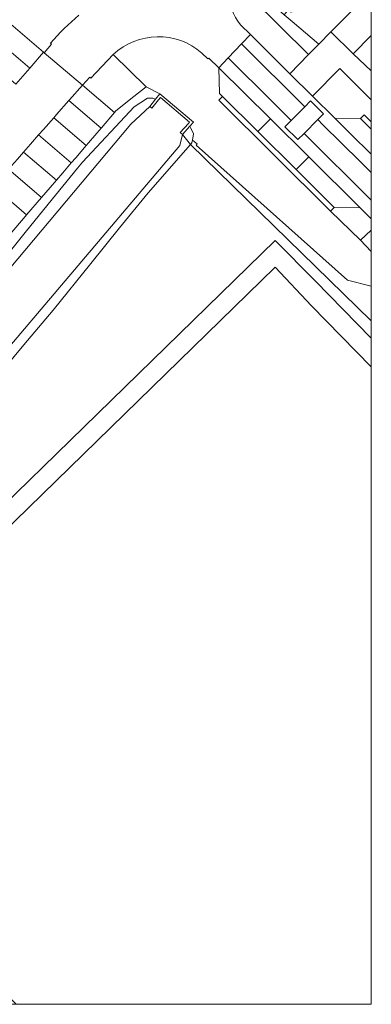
# Model space of a CAD drawing. Header units: metres. Extents: x 86596 to 86851, y 451372 to 451551.
# Tile 8 of 10: x 86813 to 86851, y 451372 to 451480. Entities that reach past the tile are written whole.
import ezdxf

# ---------------------------------------------------------------- set-up
doc = ezdxf.new("R2010")
doc.units = ezdxf.units.M
doc.header["$MEASUREMENT"] = 0
for name, color, linetype, lineweight in [('BEGROEIDTERREINDEEL', 7, 'Continuous', 0), ('ONBEGROEIDTERREINDEEL', 7, 'Continuous', 0), ('ONDERSTEUNENDWATERDEEL', 7, 'Continuous', 0), ('WATERDEEL', 7, 'Continuous', 0), ('WEGDEEL', 7, 'Continuous', 0)]:
    doc.layers.add(name, color=color, linetype=linetype, lineweight=lineweight)

msp = doc.modelspace()

# ---------------------------------------------------------------- linework, layer by layer
at = {"layer": 'BEGROEIDTERREINDEEL', "color": 7, "linetype": 'Continuous', "lineweight": 0, "flags": 128}
for points in [[(86851.48, 451482.97), (86851.48, 451490.56), (86849.42, 451488.15), (86846.15, 451484.33), (86843.07, 451480.73), (86842.63, 451480.61), (86842.27, 451480.76), (86841.92, 451480.32), (86842.8, 451479.58), (86845.73, 451477.11), (86847.03, 451478.44), (86851.48, 451482.97)], [(86839.03, 451482.93), (86838.32, 451482.2), (86844.59, 451475.96), (86845.73, 451477.11), (86842.8, 451479.58), (86841.92, 451480.32), (86839.03, 451482.93)], [(86819.78, 451472.59), (86823.29, 451469.58), (86823.45, 451469.76), (86825.43, 451471.33), (86826.78, 451472.39), (86823.14, 451475.96), (86820.68, 451473.36), (86820.57, 451473.46), (86819.78, 451472.59)], [(86851.48, 451468.56), (86851.48, 451470.96), (86848.01, 451474.43), (86845.02, 451471.38), (86847.46, 451468.95), (86850.3, 451468.94), (86850.69, 451469.34), (86851.48, 451468.56)], [(86851.48, 451446.69), (86851.48, 451450.5), (86848.87, 451451.15), (86832.27, 451466.01), (86832.37, 451466.13), (86832.07, 451466.36), (86831.84, 451466.53), (86831.83, 451466.46), (86831.79, 451466.24), (86831.64, 451466.07), (86851.48, 451446.69)], [(86851.48, 451446.69), (86831.64, 451466.07), (86827, 451460.76), (86823.86, 451456.9), (86820.7, 451453), (86816.55, 451447.88), (86813.35, 451444.07), (86810.12, 451440.22), (86806.91, 451436.42), (86803.68, 451432.57), (86801.86, 451430.4), (86798.64, 451426.61), (86795.38, 451422.79), (86790.04, 451416.53), (86783.79, 451409.23), (86788.48, 451404.32), (86840.93, 451455.52), (86845.32, 451451.09), (86851.48, 451444.79), (86851.48, 451446.69)], [(86851.48, 451456.65), (86851.48, 451457.89), (86850.26, 451459.1), (86847.42, 451459.15), (86847.01, 451458.75), (86850.3, 451455.56), (86851.48, 451456.65)], [(86851.48, 451454.3), (86851.48, 451456.65), (86850.3, 451455.56), (86851.48, 451454.3)], [(86812.51, 451371.58), (86851.48, 451371.58), (86851.48, 451441.65), (86844.93, 451448.34), (86840.92, 451452.6), (86788.27, 451401.18), (86785.89, 451398.87), (86812.51, 451371.58)]]:
    msp.add_lwpolyline(points, close=True, dxfattribs=at)
msp.add_lwpolyline([(86811.9, 451479.29), (86815.51, 451476.22), (86815.51, 451476.22), (86815.57, 451476.16), (86816.37, 451477.11), (86816.26, 451477.21, -0.040967), (86819.39, 451480.28)], format="xyb", dxfattribs=at)
msp.add_lwpolyline([(86832.89, 451476.12, 0.382525), (86823.14, 451475.96), (86826.78, 451472.39), (86828.28, 451471.65), (86831.95, 451468.52), (86831.56, 451468.08), (86831.66, 451467.85), (86831.98, 451467.23), (86831.84, 451466.53), (86832.07, 451466.36), (86832.37, 451466.13), (86832.27, 451466.01), (86848.87, 451451.15), (86851.48, 451450.5), (86851.48, 451454.3), (86850.3, 451455.56), (86847.01, 451458.75), (86834.75, 451470.95), (86835.14, 451471.35), (86834.82, 451471.66), (86834.76, 451474.51), (86833.64, 451475.57), (86833.55, 451475.48), (86832.89, 451476.12)], format="xyb", close=True, dxfattribs=at)
msp.add_lwpolyline([(86810.51, 451452.73), (86812.9, 451455.66), (86813.65, 451456.59), (86816.82, 451460.49), (86819.24, 451463.46), (86819.78, 451464.12), (86825.44, 451470.22), (86826.93, 451471.15), (86827.5, 451471.15), (86827.81, 451471.06), (86828.28, 451471.65), (86826.78, 451472.39), (86825.43, 451471.33), (86823.45, 451469.76), (86823.29, 451469.58), (86821.85, 451467.89), (86821.82, 451467.86), (86820.44, 451466.25), (86820.19, 451465.95), (86819.04, 451464.6), (86818.55, 451464.04), (86817.63, 451462.96), (86816.92, 451462.14), (86816.23, 451461.33), (86815.29, 451460.23), (86813.65, 451458.33), (86813.31, 451457.94), (86812.01, 451456.42)], dxfattribs=at)
at = {"layer": 'ONBEGROEIDTERREINDEEL', "color": 7, "linetype": 'Continuous', "lineweight": 0, "flags": 128}
msp.add_lwpolyline([(86851.48, 451474.16), (86851.48, 451478.05), (86849.5, 451476.04), (86851.48, 451474.16)], close=True, dxfattribs=at)
at = {"layer": 'ONDERSTEUNENDWATERDEEL', "color": 7, "linetype": 'Continuous', "lineweight": 0, "flags": 128}
msp.add_lwpolyline([(86799.29, 451437.56), (86825.07, 451468.31), (86827.18, 451470.25), (86827.18, 451470.25), (86827.81, 451471.06), (86827.5, 451471.15), (86826.93, 451471.15), (86825.44, 451470.22), (86819.78, 451464.12), (86819.24, 451463.46), (86816.82, 451460.49), (86813.65, 451456.59), (86812.9, 451455.66), (86810.51, 451452.73)], dxfattribs=at)
for points in [[(86830.75, 451467.17), (86831.64, 451466.07), (86831.79, 451466.24), (86831.83, 451466.46), (86831.84, 451466.53), (86831.98, 451467.23), (86831.66, 451467.85), (86831.56, 451468.08), (86830.75, 451467.17)], [(86797.77, 451427.35), (86798.64, 451426.61), (86801.86, 451430.4), (86803.68, 451432.57), (86806.91, 451436.42), (86810.12, 451440.22), (86813.35, 451444.07), (86816.55, 451447.88), (86820.7, 451453), (86823.86, 451456.9), (86827, 451460.76), (86831.64, 451466.07), (86830.75, 451467.17), (86830.48, 451465.96), (86797.77, 451427.35)]]:
    msp.add_lwpolyline(points, close=True, dxfattribs=at)
at = {"layer": 'WATERDEEL', "color": 7, "linetype": 'Continuous', "lineweight": 0, "flags": 128}
msp.add_lwpolyline([(86797.77, 451427.35), (86830.48, 451465.96), (86830.75, 451467.17), (86830.52, 451467.37), (86831.42, 451468.39), (86831.54, 451468.52), (86828.33, 451471.24), (86828.11, 451470.97), (86827.4, 451470.05), (86827.18, 451470.25), (86825.07, 451468.31), (86799.29, 451437.56)], dxfattribs=at)
at = {"layer": 'WEGDEEL', "color": 7, "linetype": 'Continuous', "lineweight": 0, "flags": 128}
msp.add_lwpolyline([(86819.39, 451480.28, 0.040967), (86816.26, 451477.21), (86816.37, 451477.11), (86815.57, 451476.16), (86819.78, 451472.59), (86820.57, 451473.46), (86820.68, 451473.36), (86823.14, 451475.96, -0.382525), (86832.89, 451476.12), (86833.55, 451475.48), (86833.64, 451475.57), (86834.76, 451474.51), (86835.78, 451475.59), (86837.24, 451477.13), (86838.21, 451478.16), (86838.21, 451478.16), (86837.13, 451479.23, -0.338422), (86836.84, 451486.36)], format="xyb", dxfattribs=at)
msp.add_lwpolyline([(86836.84, 451486.36, 0.338422), (86837.13, 451479.23), (86838.21, 451478.16), (86842.53, 451473.85), (86844.59, 451475.96), (86838.32, 451482.2), (86839.03, 451482.93), (86838.38, 451483.51), (86838.4, 451483.54), (86837.75, 451484.21), (86837.91, 451484.36), (86838.39, 451484.84), (86837.97, 451485.25), (86837.85, 451485.37), (86836.84, 451486.36)], format="xyb", close=True, dxfattribs=at)
for points in [[(86851.48, 451478.05), (86851.48, 451482.97), (86847.03, 451478.44), (86849.5, 451476.04), (86851.48, 451478.05)], [(86815.51, 451476.22), (86811.9, 451479.29), (86810.39, 451477.53), (86813.99, 451474.47), (86815.51, 451476.22)], [(86851.48, 451463.01), (86851.48, 451465), (86849.23, 451467.2), (86847.46, 451468.95), (86845.02, 451471.38), (86842.53, 451473.85), (86838.21, 451478.16), (86837.24, 451477.13), (86844.18, 451470.21), (86844.82, 451470.85), (86846.23, 451469.44), (86845.6, 451468.8), (86846.17, 451468.24), (86850.25, 451464.21), (86851.48, 451463.01)], [(86851.48, 451474.16), (86849.5, 451476.04), (86847.03, 451478.44), (86845.73, 451477.11), (86844.59, 451475.96), (86842.53, 451473.85), (86845.02, 451471.38), (86848.01, 451474.43), (86851.48, 451470.96), (86851.48, 451474.16)], [(86808.87, 451475.77), (86812.48, 451472.71), (86813.99, 451474.47), (86810.39, 451477.53), (86808.87, 451475.77)], [(86844.18, 451470.21), (86837.24, 451477.13), (86835.78, 451475.59), (86840.6, 451470.78), (86842.68, 451468.7), (86844.18, 451470.21)], [(86851.48, 451457.89), (86851.48, 451459.96), (86844.1, 451467.29), (86843.41, 451466.6), (86842, 451468.01), (86842.68, 451468.7), (86840.6, 451470.78), (86835.78, 451475.59), (86834.76, 451474.51), (86840.41, 451468.89), (86844.61, 451464.72), (86850.26, 451459.1), (86851.48, 451457.89)], [(86840.41, 451468.89), (86834.76, 451474.51), (86834.82, 451471.66), (86835.14, 451471.35), (86839.02, 451467.49), (86840.41, 451468.89)], [(86823.29, 451469.58), (86819.78, 451472.59), (86818.35, 451470.97), (86818.28, 451470.9), (86821.82, 451467.86), (86821.85, 451467.89), (86823.29, 451469.58)], [(86820.19, 451465.95), (86820.44, 451466.25), (86821.82, 451467.86), (86818.28, 451470.9), (86816.92, 451469.35), (86816.63, 451469.01), (86820.19, 451465.95)], [(86847.42, 451459.15), (86843.22, 451463.32), (86839.02, 451467.49), (86835.14, 451471.35), (86834.75, 451470.95), (86847.01, 451458.75), (86847.42, 451459.15)], [(86845.6, 451468.8), (86846.23, 451469.44), (86844.82, 451470.85), (86844.18, 451470.21), (86842.68, 451468.7), (86842, 451468.01), (86843.41, 451466.6), (86844.1, 451467.29), (86845.6, 451468.8)], [(86820.19, 451465.95), (86816.63, 451469.01), (86815.49, 451467.72), (86814.97, 451467.13), (86818.55, 451464.04), (86819.04, 451464.6), (86820.19, 451465.95)], [(86839.02, 451467.49), (86843.22, 451463.32), (86844.61, 451464.72), (86840.41, 451468.89), (86839.02, 451467.49)], [(86851.48, 451459.96), (86851.48, 451463.01), (86850.25, 451464.21), (86846.17, 451468.24), (86845.6, 451468.8), (86844.1, 451467.29), (86851.48, 451459.96)], [(86851.48, 451465), (86851.48, 451467.76), (86850.3, 451468.94), (86847.46, 451468.95), (86849.23, 451467.2), (86851.48, 451465)], [(86851.48, 451467.76), (86851.48, 451468.56), (86850.69, 451469.34), (86850.3, 451468.94), (86851.48, 451467.76)], [(86816.92, 451462.14), (86817.63, 451462.96), (86818.55, 451464.04), (86814.97, 451467.13), (86814.06, 451466.1), (86813.31, 451465.24), (86816.92, 451462.14)], [(86816.92, 451462.14), (86813.31, 451465.24), (86812.64, 451464.47), (86811.67, 451463.34), (86815.29, 451460.23), (86816.23, 451461.33), (86816.92, 451462.14)], [(86850.26, 451459.1), (86844.61, 451464.72), (86843.22, 451463.32), (86847.42, 451459.15), (86850.26, 451459.1)], [(86810.04, 451461.43), (86813.65, 451458.33), (86815.29, 451460.23), (86811.67, 451463.34), (86810.04, 451461.43)], [(86813.65, 451458.33), (86810.04, 451461.43), (86809.72, 451461.05), (86808.41, 451459.52), (86812.01, 451456.42), (86813.31, 451457.94), (86813.65, 451458.33)], [(86809.62, 451371.58), (86812.51, 451371.58), (86785.89, 451398.87), (86788.27, 451401.18), (86840.92, 451452.6), (86844.93, 451448.34), (86851.48, 451441.65), (86851.48, 451444.79), (86845.32, 451451.09), (86840.93, 451455.52), (86788.48, 451404.32), (86786.29, 451402.19), (86779.51, 451403.06), (86779.38, 451403.08), (86779.27, 451401.43), (86781.35, 451398.85), (86781.57, 451399.06), (86783.04, 451398.79), (86785.71, 451396.05), (86785.37, 451395.53), (86786.28, 451394.54), (86786.78, 451394.94), (86809.62, 451371.58)]]:
    msp.add_lwpolyline(points, close=True, dxfattribs=at)
msp.add_lwpolyline([(86812.64, 451464.47), (86813.31, 451465.24), (86814.06, 451466.1), (86814.97, 451467.13), (86815.49, 451467.72), (86816.63, 451469.01), (86816.92, 451469.35), (86818.28, 451470.9), (86818.35, 451470.97), (86819.78, 451472.59), (86815.57, 451476.16), (86815.51, 451476.22), (86813.99, 451474.47), (86812.48, 451472.71)], dxfattribs=at)

doc.saveas('drawing.dxf')
